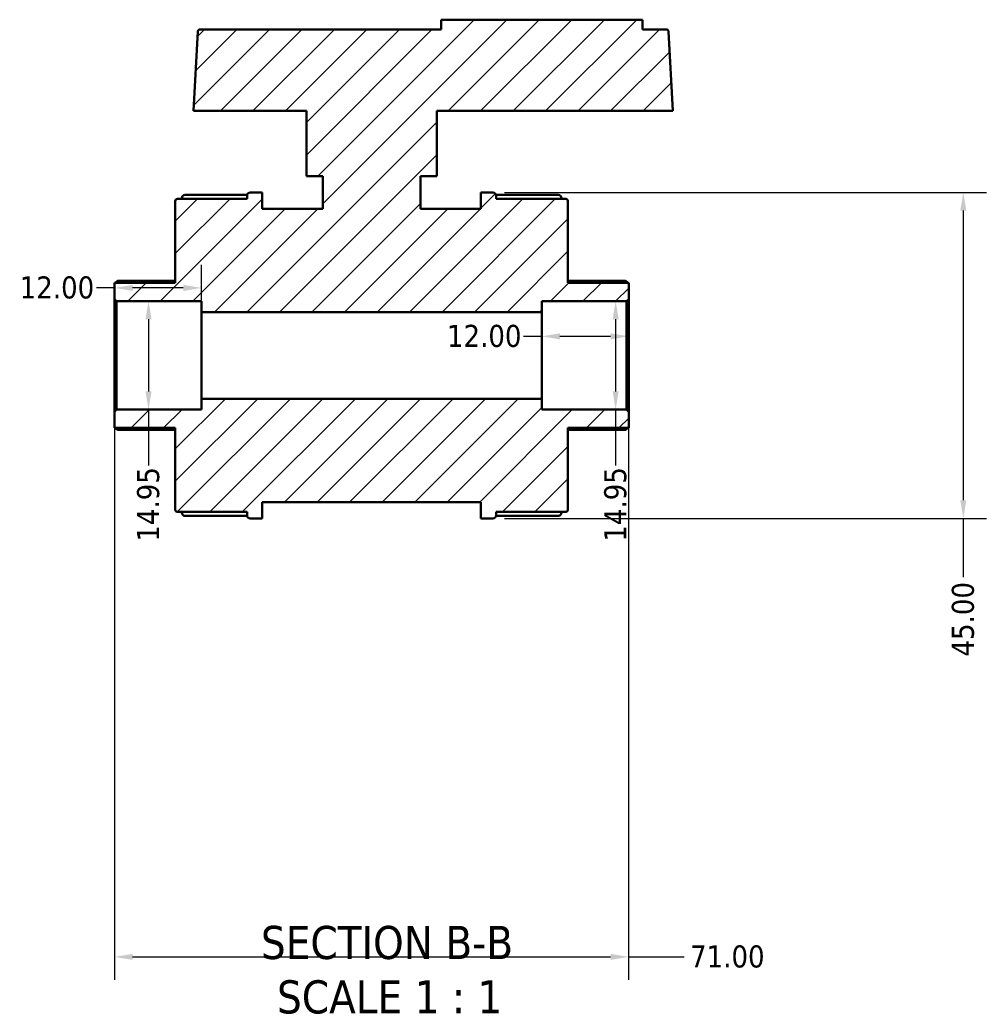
# Model space of a CAD drawing. Header units: millimetres. Extents: x 0 to 903, y -221 to 626.
# Tile 2 of 9: x 337 to 470, y -221 to -85. Entities that reach past the tile are written whole.
import ezdxf

# ---------------------------------------------------------------- set-up
doc = ezdxf.new("R2010")
doc.units = ezdxf.units.MM
for name, color, linetype, lineweight in [('Dimension (ANSI)', 7, 'Continuous', 25), ('Hatch (ANSI)', 7, 'Continuous', 18), ('Symbol (ANSI)', 7, 'Continuous', 25), ('Visible (ANSI)', 7, 'Continuous', 50)]:
    doc.layers.add(name, color=color, linetype=linetype, lineweight=lineweight)
doc.styles.add('Label Text (ANSI)', font='tahoma.ttf')
doc.styles.add('Note Text (ANSI)', font='tahoma.ttf')
doc.dimstyles.new('Default - mm (ANSI)', dxfattribs={"dimtxt": 3.048, "dimasz": 2.5, "dimexe": 3.175, "dimexo": 1.6002, "dimgap": 0.8, "dimtad": 0, "dimtoh": 1, "dimrnd": 1e-08, "dimzin": 4, "dimdsep": 46, "dimtxsty": 'Note Text (ANSI)', "dimcen": 0.09, "dimdle": 10, "dimclrd": 256, "dimclre": 256, "dimclrt": 256, "dimadec": 1, "dimazin": 1, "dimtfac": 1, "dimtofl": 0, "dimtmove": 0, "dimatfit": 3, "dimfxl": 1, "dimtolj": 1, "dimtzin": 4, "dimlwd": -1, "dimlwe": -1, "dimarcsym": 0})

# ---------------------------------------------------------------- blocks, each defined once
blk = doc.blocks.new('*D7')
at = {"layer": 'Defpoints', "color": 0, "transparency": 16777216}
for p in [(350.03, -139.34), (421.03, -139.34), (421.03, -214.62)]:
    blk.add_point(p, dxfattribs=at)
at = {"layer": 'Dimension (ANSI)', "transparency": 16777216}
for p, q in [((350.03, -140.94), (350.03, -217.79)), ((421.03, -140.94), (421.03, -217.79)), ((352.53, -214.62), (418.53, -214.62)), ((421.03, -214.62), (428.71, -214.62))]:
    blk.add_line(p, q, dxfattribs=at)
for points in [[(352.53, -214.2), (352.53, -215.03), (350.03, -214.62)], [(418.53, -214.2), (418.53, -215.03), (421.03, -214.62)]]:
    blk.add_solid(points, dxfattribs=at)
at = {"layer": 'Dimension (ANSI)', "transparency": 16777216, "insert": (429.51, -213.03), "char_height": 3.048, "attachment_point": 1, "style": 'Note Text (ANSI)'}
blk.add_mtext('\\A1;71.00', dxfattribs=at)
blk = doc.blocks.new('*D8')
at = {"layer": 'Defpoints', "color": 0, "transparency": 16777216}
for p in [(414.88, -124.09), (416.93, -139.04), (419.23, -139.04)]:
    blk.add_point(p, dxfattribs=at)
at = {"layer": 'Dimension (ANSI)', "transparency": 16777216}
for p, q in [((419.23, -126.59), (419.23, -136.54)), ((419.23, -139.04), (419.23, -146.75))]:
    blk.add_line(p, q, dxfattribs=at)
for points in [[(418.82, -126.59), (419.65, -126.59), (419.23, -124.09)], [(418.82, -136.54), (419.65, -136.54), (419.23, -139.04)]]:
    blk.add_solid(points, dxfattribs=at)
at = {"layer": 'Dimension (ANSI)', "transparency": 16777216, "insert": (417.65, -157.29), "char_height": 3.048, "attachment_point": 1, "rotation": 90, "style": 'Note Text (ANSI)'}
blk.add_mtext('\\A1;14.95', dxfattribs=at)
blk = doc.blocks.new('*D9')
at = {"layer": 'Defpoints', "color": 0, "transparency": 16777216}
for p in [(354.73, -124.09), (354.73, -139.04), (354.73, -139.04)]:
    blk.add_point(p, dxfattribs=at)
at = {"layer": 'Dimension (ANSI)', "transparency": 16777216}
for p, q in [((354.73, -126.59), (354.73, -136.54)), ((354.73, -139.04), (354.73, -146.75))]:
    blk.add_line(p, q, dxfattribs=at)
for points in [[(354.32, -126.59), (355.15, -126.59), (354.73, -124.09)], [(354.32, -136.54), (355.15, -136.54), (354.73, -139.04)]]:
    blk.add_solid(points, dxfattribs=at)
at = {"layer": 'Dimension (ANSI)', "transparency": 16777216, "insert": (353.15, -157.29), "char_height": 3.048, "attachment_point": 1, "rotation": 90, "style": 'Note Text (ANSI)'}
blk.add_mtext('\\A1;14.95', dxfattribs=at)
blk = doc.blocks.new('*D10')
at = {"layer": 'Defpoints', "color": 0, "transparency": 16777216}
for p in [(402.29, -109.07), (402.29, -154.07), (467.24, -154.07)]:
    blk.add_point(p, dxfattribs=at)
at = {"layer": 'Dimension (ANSI)', "transparency": 16777216}
for p, q in [((403.89, -109.07), (470.42, -109.07)), ((467.24, -111.57), (467.24, -151.57)), ((403.89, -154.07), (470.42, -154.07)), ((467.24, -154.07), (467.24, -162.18))]:
    blk.add_line(p, q, dxfattribs=at)
for points in [[(466.82, -111.57), (467.66, -111.57), (467.24, -109.07)], [(466.82, -151.57), (467.66, -151.57), (467.24, -154.07)]]:
    blk.add_solid(points, dxfattribs=at)
at = {"layer": 'Dimension (ANSI)', "transparency": 16777216, "insert": (465.65, -173.15), "char_height": 3.048, "attachment_point": 1, "rotation": 90, "style": 'Note Text (ANSI)'}
blk.add_mtext('\\A1;45.00', dxfattribs=at)
blk = doc.blocks.new('*D12')
at = {"layer": 'Defpoints', "color": 0, "transparency": 16777216}
for p in [(409.03, -128.94), (409.03, -131.57), (421.03, -131.57)]:
    blk.add_point(p, dxfattribs=at)
at = {"layer": 'Dimension (ANSI)', "transparency": 16777216}
for p, q in [((409.03, -128.94), (406.53, -128.94)), ((418.53, -128.94), (411.53, -128.94))]:
    blk.add_line(p, q, dxfattribs=at)
for points in [[(411.53, -128.52), (411.53, -129.36), (409.03, -128.94)], [(418.53, -128.52), (418.53, -129.36), (421.03, -128.94)]]:
    blk.add_solid(points, dxfattribs=at)
at = {"layer": 'Dimension (ANSI)', "transparency": 16777216, "insert": (395.94, -127.35), "char_height": 3.048, "attachment_point": 1, "style": 'Note Text (ANSI)'}
blk.add_mtext('\\A1;12.00', dxfattribs=at)
blk = doc.blocks.new('*D13')
at = {"layer": 'Defpoints', "color": 0, "transparency": 16777216}
for p in [(350.03, -122.25), (362.03, -125.59), (350.03, -131.57)]:
    blk.add_point(p, dxfattribs=at)
at = {"layer": 'Dimension (ANSI)', "transparency": 16777216}
for p, q in [((362.03, -123.99), (362.03, -119.08)), ((350.03, -122.25), (347.53, -122.25)), ((359.53, -122.25), (352.53, -122.25))]:
    blk.add_line(p, q, dxfattribs=at)
for points in [[(352.53, -121.83), (352.53, -122.67), (350.03, -122.25)], [(359.53, -121.83), (359.53, -122.67), (362.03, -122.25)]]:
    blk.add_solid(points, dxfattribs=at)
at = {"layer": 'Dimension (ANSI)', "transparency": 16777216, "insert": (336.94, -120.66), "char_height": 3.048, "attachment_point": 1, "style": 'Note Text (ANSI)'}
blk.add_mtext('\\A1;12.00', dxfattribs=at)

msp = doc.modelspace()

# ---------------------------------------------------------------- hatches: boundary and pattern name
at = {"layer": 'Hatch (ANSI)'}
h = msp.add_hatch(dxfattribs=at)
h.set_pattern_fill('ANSI31', color=256, scale=25.4, style=0)
h.set_pattern_definition([(45, (0, 0), (-2.245064, 2.245064), [])])
edge = h.paths.add_edge_path()
edge.add_ellipse((358.733, -152.87), major_axis=(-0.299, 0), ratio=1, start_angle=0, end_angle=90)
edge.add_line((358.733, -153.169), (368.334, -153.169))
edge.add_line((368.334, -153.169), (368.334, -153.62))
edge.add_ellipse((368.783, -153.62), major_axis=(-0.449, 0), ratio=1, start_angle=0, end_angle=90)
edge.add_line((368.783, -154.069), (370.434, -154.069))
edge.add_line((370.434, -154.069), (370.434, -151.819))
edge.add_line((370.434, -151.819), (400.634, -151.819))
edge.add_line((400.634, -151.819), (400.634, -154.069))
edge.add_line((400.634, -154.069), (402.286, -154.069))
edge.add_ellipse((402.286, -153.62), major_axis=(0, -0.449), ratio=1, start_angle=0, end_angle=90)
edge.add_line((402.734, -153.62), (402.734, -153.169))
edge.add_line((402.734, -153.169), (412.335, -153.169))
edge.add_ellipse((412.335, -152.87), major_axis=(0, -0.299), ratio=1, start_angle=0, end_angle=90)
edge.add_line((412.634, -152.87), (412.634, -141.585))
edge.add_line((412.634, -141.585), (421.034, -141.585))
edge.add_line((421.034, -141.585), (421.034, -139.343))
edge.add_line((421.034, -139.343), (420.735, -139.044))
edge.add_line((420.735, -139.044), (409.034, -139.044))
edge.add_line((409.034, -139.044), (409.034, -137.549))
edge.add_line((409.034, -137.549), (362.034, -137.549))
edge.add_line((362.034, -137.549), (362.034, -139.044))
edge.add_line((362.034, -139.044), (350.333, -139.044))
edge.add_line((350.333, -139.044), (350.034, -139.343))
edge.add_line((350.034, -139.343), (350.034, -141.585))
edge.add_line((350.034, -141.585), (358.434, -141.585))
edge.add_line((358.434, -141.585), (358.434, -152.87))
edge = h.paths.add_edge_path()
edge.add_ellipse((358.733, -110.268), major_axis=(0, 0.299), ratio=1, start_angle=0, end_angle=90)
edge.add_line((358.434, -110.268), (358.434, -121.552))
edge.add_line((358.434, -121.552), (350.034, -121.552))
edge.add_line((350.034, -121.552), (350.034, -123.795))
edge.add_line((350.034, -123.795), (350.333, -124.094))
edge.add_line((350.333, -124.094), (362.034, -124.094))
edge.add_line((362.034, -124.094), (362.034, -125.589))
edge.add_line((362.034, -125.589), (409.034, -125.589))
edge.add_line((409.034, -125.589), (409.034, -124.094))
edge.add_line((409.034, -124.094), (420.735, -124.094))
edge.add_line((420.735, -124.094), (421.034, -123.795))
edge.add_line((421.034, -123.795), (421.034, -121.552))
edge.add_line((421.034, -121.552), (412.634, -121.552))
edge.add_line((412.634, -121.552), (412.634, -110.268))
edge.add_ellipse((412.335, -110.268), major_axis=(0.299, 0), ratio=1, start_angle=0, end_angle=90)
edge.add_line((412.335, -109.969), (402.734, -109.969))
edge.add_line((402.734, -109.969), (402.734, -109.517))
edge.add_ellipse((402.286, -109.517), major_axis=(0.449, 0), ratio=1, start_angle=0, end_angle=90)
edge.add_line((402.286, -109.069), (400.634, -109.069))
edge.add_line((400.634, -109.069), (400.634, -111.319))
edge.add_line((400.634, -111.319), (392.284, -111.319))
edge.add_line((392.284, -111.319), (392.284, -106.819))
edge.add_line((392.284, -106.819), (394.534, -106.819))
edge.add_line((394.534, -106.819), (394.534, -97.819))
edge.add_line((394.534, -97.819), (427.124, -97.819))
edge.add_line((427.124, -97.819), (426.549, -86.852))
edge.add_ellipse((426.251, -86.868), major_axis=(0.299, 0.016), ratio=1, start_angle=0, end_angle=87)
edge.add_line((426.251, -86.569), (422.934, -86.569))
edge.add_line((422.934, -86.569), (422.934, -85.219))
edge.add_line((422.934, -85.219), (395.134, -85.219))
edge.add_line((395.134, -85.219), (395.134, -86.569))
edge.add_line((395.134, -86.569), (361.818, -86.569))
edge.add_ellipse((361.818, -86.868), major_axis=(0, 0.299), ratio=1, start_angle=0, end_angle=87)
edge.add_line((361.52, -86.852), (360.945, -97.819))
edge.add_line((360.945, -97.819), (376.534, -97.819))
edge.add_line((376.534, -97.819), (376.534, -106.819))
edge.add_line((376.534, -106.819), (378.784, -106.819))
edge.add_line((378.784, -106.819), (378.784, -111.319))
edge.add_line((378.784, -111.319), (370.434, -111.319))
edge.add_line((370.434, -111.319), (370.434, -109.069))
edge.add_line((370.434, -109.069), (368.783, -109.069))
edge.add_ellipse((368.783, -109.517), major_axis=(0, 0.449), ratio=1, start_angle=0, end_angle=90)
edge.add_line((368.334, -109.517), (368.334, -109.969))
edge.add_line((368.334, -109.969), (358.733, -109.969))

# ---------------------------------------------------------------- linework, layer by layer
at = {"layer": 'Visible (ANSI)'}
for p, q in [((422.934, -85.219), (395.134, -85.219)), ((395.134, -85.219), (395.134, -86.569)), ((422.934, -86.569), (422.934, -85.219)), ((361.52, -86.852), (360.945, -97.819)), ((395.134, -86.569), (361.818, -86.569)), ((426.251, -86.569), (422.934, -86.569)), ((427.124, -97.819), (426.549, -86.852)), ((360.945, -97.819), (376.534, -97.819)), ((376.534, -97.819), (376.534, -106.819)), ((394.534, -106.819), (394.534, -97.819)), ((394.534, -97.819), (427.124, -97.819)), ((376.534, -106.819), (378.784, -106.819)), ((378.784, -106.819), (378.784, -111.319)), ((392.284, -111.319), (392.284, -106.819)), ((392.284, -106.819), (394.534, -106.819)), ((368.334, -109.969), (358.733, -109.969)), ((359.334, -109.851), (359.334, -109.969)), ((359.783, -109.403), (368.349, -109.403)), ((368.334, -109.517), (368.334, -109.969)), ((370.434, -109.069), (368.783, -109.069)), ((370.434, -111.319), (370.434, -109.069)), ((402.286, -109.069), (400.634, -109.069)), ((400.634, -109.069), (400.634, -111.319)), ((402.719, -109.403), (411.286, -109.403)), ((402.734, -109.969), (402.734, -109.517)), ((412.335, -109.969), (402.734, -109.969)), ((411.734, -109.969), (411.734, -109.851)), ((358.434, -110.268), (358.434, -121.552)), ((378.784, -111.319), (370.434, -111.319)), ((400.634, -111.319), (392.284, -111.319)), ((412.634, -121.552), (412.634, -110.268)), ((358.434, -121.552), (350.034, -121.552)), ((350.034, -121.552), (350.034, -123.795)), ((350.475, -121.293), (358.434, -121.293)), ((412.634, -121.293), (420.594, -121.293)), ((421.034, -121.552), (412.634, -121.552)), ((421.034, -123.795), (421.034, -121.552)), ((350.034, -123.795), (350.333, -124.094)), ((350.034, -123.795), (350.034, -139.343)), ((350.333, -124.094), (362.034, -124.094)), ((350.333, -139.044), (350.333, -124.094)), ((362.034, -124.094), (362.034, -125.589)), ((409.034, -125.589), (409.034, -124.094)), ((409.034, -124.094), (420.735, -124.094)), ((420.735, -124.094), (421.034, -123.795)), ((420.735, -124.094), (420.735, -139.044)), ((421.034, -139.343), (421.034, -123.795)), ((362.034, -125.589), (409.034, -125.589)), ((362.034, -137.549), (362.034, -125.589)), ((409.034, -137.549), (409.034, -125.589)), ((409.034, -137.549), (362.034, -137.549)), ((362.034, -137.549), (362.034, -139.044)), ((409.034, -139.044), (409.034, -137.549)), ((350.333, -139.044), (350.034, -139.343)), ((350.034, -139.343), (350.034, -141.585)), ((362.034, -139.044), (350.333, -139.044)), ((420.735, -139.044), (409.034, -139.044)), ((421.034, -139.343), (420.735, -139.044)), ((421.034, -141.585), (421.034, -139.343)), ((350.034, -141.585), (358.434, -141.585)), ((358.434, -141.845), (350.475, -141.845)), ((358.434, -141.585), (358.434, -152.87)), ((412.634, -152.87), (412.634, -141.585)), ((412.634, -141.585), (421.034, -141.585)), ((420.594, -141.845), (412.634, -141.845)), ((370.434, -154.069), (370.434, -151.819)), ((370.434, -151.819), (400.634, -151.819)), ((400.634, -151.819), (400.634, -154.069)), ((358.733, -153.169), (368.334, -153.169)), ((359.334, -153.169), (359.334, -153.286)), ((368.334, -153.169), (368.334, -153.62)), ((402.734, -153.62), (402.734, -153.169)), ((402.734, -153.169), (412.335, -153.169)), ((411.734, -153.286), (411.734, -153.169)), ((368.349, -153.735), (359.783, -153.735)), ((368.783, -154.069), (370.434, -154.069)), ((400.634, -154.069), (402.286, -154.069)), ((411.286, -153.735), (402.719, -153.735))]:
    msp.add_line(p, q, dxfattribs=at)
for centre, radius, start, end in [((361.818, -86.868), 0.299, 90, 177), ((426.251, -86.868), 0.299, 3, 90), ((358.733, -110.268), 0.299, 90, 180), ((359.783, -109.851), 0.449, 90, 180), ((368.783, -109.517), 0.449, 90, 180), ((402.286, -109.517), 0.449, 0, 90), ((411.286, -109.851), 0.449, 0, 90), ((412.335, -110.268), 0.299, 0, 90), ((358.733, -152.87), 0.299, 180, 270), ((359.783, -153.286), 0.449, 180, 270), ((411.286, -153.286), 0.449, 270, 0), ((412.335, -152.87), 0.299, 270, 0), ((368.783, -153.62), 0.449, 180, 270), ((402.286, -153.62), 0.449, 270, 0)]:
    msp.add_arc(centre, radius, start, end, dxfattribs=at)
for points, knots in [([(350.475, -121.293), (350.474, -121.293), (350.474, -121.293), (350.467, -121.294), (350.457, -121.298), (350.421, -121.318), (350.386, -121.345), (350.305, -121.411), (350.251, -121.459), (350.18, -121.524), (350.165, -121.538), (350.151, -121.552)], [0.09327462, 0.09327462, 0.09327462, 0.09327462, 0.094109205, 0.094109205, 0.103647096, 0.103647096, 0.122722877, 0.122722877, 0.145932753, 0.145932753, 0.151940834, 0.151940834, 0.151940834, 0.151940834]), ([(420.918, -121.552), (420.903, -121.538), (420.888, -121.524), (420.817, -121.459), (420.764, -121.411), (420.683, -121.345), (420.648, -121.318), (420.612, -121.298), (420.602, -121.294), (420.595, -121.293), (420.594, -121.293), (420.594, -121.293)], [0.177051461, 0.177051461, 0.177051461, 0.177051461, 0.183059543, 0.183059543, 0.206269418, 0.206269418, 0.2253452, 0.2253452, 0.234883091, 0.234883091, 0.235717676, 0.235717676, 0.235717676, 0.235717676]), ([(350.151, -141.585), (350.165, -141.599), (350.18, -141.613), (350.251, -141.679), (350.305, -141.727), (350.386, -141.793), (350.421, -141.819), (350.457, -141.84), (350.467, -141.844), (350.474, -141.845), (350.474, -141.845), (350.475, -141.845)], [0.177051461, 0.177051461, 0.177051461, 0.177051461, 0.183059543, 0.183059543, 0.206269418, 0.206269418, 0.2253452, 0.2253452, 0.234883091, 0.234883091, 0.235717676, 0.235717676, 0.235717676, 0.235717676]), ([(420.594, -141.845), (420.594, -141.845), (420.595, -141.845), (420.602, -141.844), (420.612, -141.84), (420.648, -141.819), (420.683, -141.793), (420.764, -141.727), (420.817, -141.679), (420.888, -141.613), (420.903, -141.599), (420.918, -141.585)], [0.09327462, 0.09327462, 0.09327462, 0.09327462, 0.094109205, 0.094109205, 0.103647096, 0.103647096, 0.122722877, 0.122722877, 0.145932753, 0.145932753, 0.151940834, 0.151940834, 0.151940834, 0.151940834])]:
    msp.add_open_spline(points, degree=3, knots=knots, dxfattribs=at)

# ---------------------------------------------------------------- texts
at = {"layer": 'Symbol (ANSI)', "char_height": 4.572, "attachment_point": 7, "style": 'Label Text (ANSI)'}
for s, insert in [('SECTION B-B', (370.251, -214.998)), ('SCALE 1 : 1', (372.474, -222.511))]:
    msp.add_mtext(s, dxfattribs=dict(at, insert=insert))

# ---------------------------------------------------------------- dimensions: what is measured, and where the dimension line sits
at = {"layer": 'Dimension (ANSI)'}
for base, p1, p2, angle, override, picture, middle in [((467.241, -154.069), (402.286, -109.069), (402.286, -154.069), 90, {"dimtoh": 0, "dimdec": 2, "dimtp": 0, "dimtm": 0, "dimtdec": 2, "dimatfit": 2}, '*D10', (467.241, -168.069)), ((350.034, -122.25), (362.034, -125.589), (350.034, -131.569), 180, {"dimtoh": 0, "dimdec": 2, "dimse2": 1, "dimtp": 0, "dimtm": 0, "dimtdec": 2, "dimatfit": 2}, '*D13', (341.839, -122.25)), ((354.734, -139.044), (354.734, -124.094), (354.734, -139.044), 270, {"dimtoh": 0, "dimdec": 2, "dimse1": 1, "dimse2": 1, "dimtp": 0, "dimtm": 0, "dimtdec": 2, "dimatfit": 2}, '*D9', (354.734, -152.422)), ((419.234, -139.044), (414.885, -124.094), (416.931, -139.044), 90, {"dimtoh": 0, "dimdec": 2, "dimse1": 1, "dimse2": 1, "dimtp": 0, "dimtm": 0, "dimtdec": 2, "dimatfit": 2}, '*D8', (419.234, -152.422)), ((409.034, -128.941), (421.034, -131.569), (409.034, -131.569), 180, {"dimtoh": 0, "dimdec": 2, "dimse1": 1, "dimse2": 1, "dimtp": 0, "dimtm": 0, "dimtdec": 2, "dimatfit": 2}, '*D12', (400.839, -128.941))]:
    dim = msp.add_linear_dim(base=base, p1=p1, p2=p2, angle=angle, dimstyle='Default - mm (ANSI)', override=override, dxfattribs=at)
    dim.commit()
    dim.dimension.update_dxf_attribs({"geometry": picture, "text_midpoint": middle, "dimtype": 160})
dim = msp.add_linear_dim(base=(421.034, -214.617), p1=(350.034, -139.343), p2=(421.034, -139.343), dimstyle='Default - mm (ANSI)', override={"dimtoh": 0, "dimdec": 2, "dimtp": 0, "dimtm": 0, "dimtdec": 2, "dimatfit": 2}, dxfattribs=at)
dim.commit()
dim.dimension.update_dxf_attribs({"geometry": '*D7', "text_midpoint": (434.534, -214.617), "dimtype": 160})

doc.saveas('drawing.dxf')
